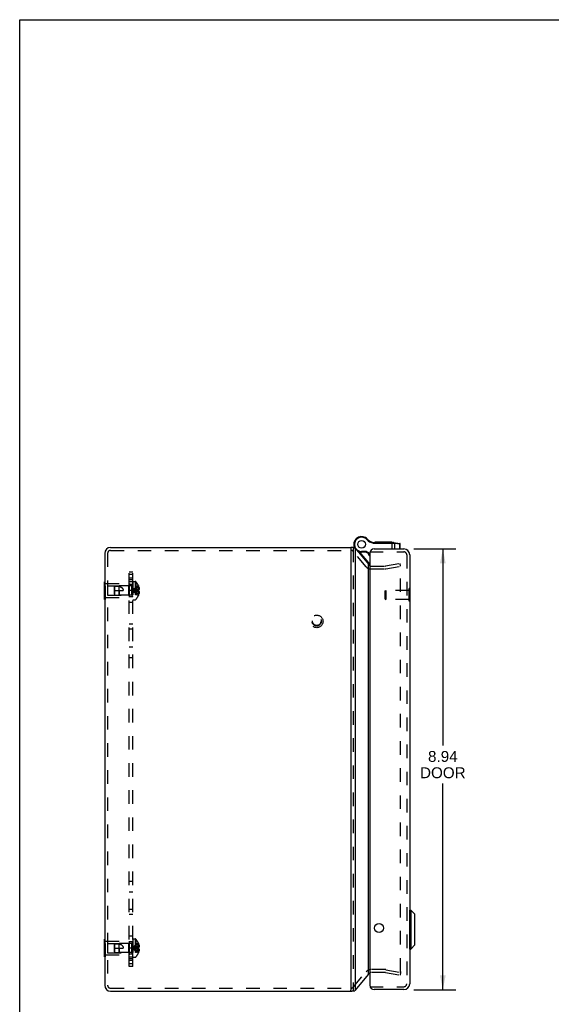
# Model space of a CAD drawing. Header units: inches. Extents: x 0 to 50, y 0 to 32.4.
# Tile 2 of 11: x 0 to 10.8, y 12.4 to 32.4. Entities that reach past the tile are written whole.
import ezdxf

# ---------------------------------------------------------------- set-up
doc = ezdxf.new("R2010")
doc.units = ezdxf.units.IN
doc.header["$LTSCALE"] = 2.75
doc.header["$MEASUREMENT"] = 0
doc.linetypes.add('HIDDEN', pattern=[0.2, 0.1, -0.1])
doc.layers.get('0').update_dxf_attribs({"linetype": 'CONTINUOUS'})
for name, color, linetype in [('DEFAULT_2', 8, 'HIDDEN'), ('DIMENSIONS', 7, 'CONTINUOUS'), ('DOOR_ASSEMBLY', 7, 'CONTINUOUS'), ('SUBPANEL', 7, 'CONTINUOUS')]:
    doc.layers.add(name, color=color, linetype=linetype)
doc.styles.get("Standard").update_dxf_attribs({"font": 'arial.ttf'})
doc.dimstyles.new('DIMSTYLE_1', dxfattribs={"dimtxt": 0.220588, "dimasz": 0.294118, "dimexe": 0.09, "dimexo": 0.07, "dimgap": 0.0375, "dimtad": 0, "dimtih": 1, "dimtoh": 1, "dimzin": 4, "dimdsep": 46, "dimtxsty": 'Standard', "dimblk": '_FILLED', "dimblk1": '_FILLED', "dimblk2": '_FILLED', "dimcen": 0.09, "dimazin": 1, "dimtfac": 1, "dimtdec": 3, "dimtofl": 0, "dimtmove": 0, "dimatfit": 3, "dimldrblk": '_FILLED', "dimfxl": 0, "dimtolj": 1, "dimtzin": 4, "dimarcsym": 0})

# ---------------------------------------------------------------- blocks, each defined once
blk = doc.blocks.new('_FILLED')
at = {"color": 0, "linetype": 'ByBlock'}
blk.add_solid([(0, 0), (-1, 0.2), (-1, -0.2)], dxfattribs=at)
blk = doc.blocks.new('*D11')
at = {"layer": 'DIMENSIONS', "color": 2, "linetype": 'Continuous'}
for p, q in [((7.993, 21.62), (8.844, 21.62)), ((8.579, 21.62), (8.579, 17.631)), ((8.579, 12.68), (8.579, 16.859)), ((7.993, 12.68), (8.844, 12.68))]:
    blk.add_line(p, q, dxfattribs=at)
at = {"layer": 'DIMENSIONS', "color": 2, "linetype": 'Continuous', "xscale": 0.2941176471, "yscale": 0.2941176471, "zscale": 0.2941176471}
for p, rotation in [((8.579, 21.62), 90), ((8.579, 12.68), 270)]:
    blk.add_blockref('_FILLED', p, dxfattribs=dict(at, rotation=rotation))
at = {"layer": 'DIMENSIONS', "color": 2, "linetype": 'Continuous', "insert": (8.579, 17.521), "char_height": 0.2206, "width": 0.92335, "attachment_point": 2, "line_spacing_factor": 0.9}
blk.add_mtext('8.94\\PDOOR', dxfattribs=at)

msp = doc.modelspace()

# ---------------------------------------------------------------- linework, layer by layer
at = {"color": 7, "linetype": 'Continuous'}
for p, q in [((0, 0), (0, 32.3529)), ((0, 32.3529), (50, 32.3529)), ((6.7159, 21.6498), (6.7159, 21.6288)), ((6.7772, 21.6449), (6.7465, 21.6449)), ((1.7188, 20.5947), (1.7188, 20.9549)), ((1.7188, 20.9549), (1.7228, 20.9549)), ((1.7188, 20.8649), (1.7228, 20.8649)), ((1.7188, 20.6847), (1.7228, 20.6847)), ((1.7188, 20.5947), (1.7228, 20.5947)), ((1.7188, 13.7049), (1.7228, 13.7049)), ((1.7188, 13.3447), (1.7188, 13.7049)), ((1.7188, 13.6149), (1.7228, 13.6149)), ((1.7188, 13.4347), (1.7228, 13.4347)), ((1.7188, 13.3447), (1.7228, 13.3447)), ((6.7159, 12.6498), (6.7159, 12.6708)), ((6.7465, 12.6546), (6.7772, 12.6546))]:
    msp.add_line(p, q, dxfattribs=at)
at = {"color": 3, "linetype": 'Continuous'}
for p, q in [((1.8428, 21.6498), (6.7159, 21.6498)), ((6.7159, 21.6288), (6.7159, 12.6708)), ((6.8078, 12.6708), (6.8078, 21.6288)), ((6.8078, 21.6288), (7.0708, 21.311)), ((1.7228, 21.5298), (1.7228, 12.7698)), ((7.0708, 12.9886), (7.0708, 21.311)), ((6.8078, 12.6708), (7.0708, 12.9886)), ((1.8428, 12.6498), (6.7159, 12.6498))]:
    msp.add_line(p, q, dxfattribs=at)
for points in [[(6.7591, 21.6399), (6.7612, 21.6411), (6.7635, 21.6421), (6.766, 21.6431), (6.7686, 21.6438), (6.7713, 21.6444), (6.774, 21.6448), (6.7767, 21.6449), (6.7772, 21.6449)], [(6.7772, 21.6449), (6.7794, 21.6449), (6.782, 21.6446), (6.7846, 21.6441), (6.787, 21.6433), (6.7892, 21.6424), (6.7912, 21.6414), (6.793, 21.6403)], [(6.8078, 21.6288), (6.8055, 21.6307), (6.8032, 21.6326), (6.8007, 21.6345), (6.7982, 21.6364), (6.7957, 21.6383), (6.793, 21.6403)], [(7.0708, 21.311), (7.0718, 21.3092), (7.0728, 21.3075), (7.0739, 21.3058), (7.075, 21.3041), (7.0762, 21.3024), (7.0773, 21.3007)], [(7.0773, 21.3007), (7.0815, 21.2947), (7.086, 21.2887), (7.0908, 21.2827), (7.0957, 21.2767), (7.0974, 21.2747)], [(7.0708, 12.9886), (7.0718, 12.9903), (7.0728, 12.992), (7.0739, 12.9937), (7.075, 12.9955), (7.0762, 12.9972), (7.0773, 12.9989)], [(7.0773, 12.9989), (7.0815, 13.0049), (7.086, 13.0109), (7.0908, 13.0169), (7.0957, 13.0229), (7.0974, 13.0248)], [(6.7591, 12.6597), (6.7612, 12.6585), (6.7635, 12.6574), (6.766, 12.6565), (6.7686, 12.6557), (6.7713, 12.6551), (6.774, 12.6548), (6.7767, 12.6546), (6.7772, 12.6546)], [(6.7772, 12.6546), (6.7794, 12.6547), (6.782, 12.655), (6.7846, 12.6555), (6.787, 12.6562), (6.7892, 12.6571), (6.7912, 12.6582), (6.793, 12.6593)], [(6.8078, 12.6708), (6.8055, 12.6689), (6.8032, 12.6669), (6.8007, 12.665), (6.7982, 12.6631), (6.7957, 12.6612), (6.793, 12.6593)]]:
    msp.add_lwpolyline(points, dxfattribs=at)
for centre, radius, start, end in [((1.8428, 21.5298), 0.12, 90, 180), ((6.7159, 21.5298), 0.12, 73.69836, 90), ((7.1167, 21.3321), 0.06, 250.44963, 251.18861), ((7.1167, 12.9674), 0.06, 108.81139, 109.55265), ((1.8428, 12.7698), 0.12, 180, 270), ((6.7159, 12.7698), 0.12, 270, 286.30164)]:
    msp.add_arc(centre, radius, start, end, dxfattribs=at)
at = {"layer": 'DEFAULT_2', "color": 8, "linetype": 'HIDDEN'}
for p, q in [((1.8428, 21.5898), (6.7159, 21.5898)), ((6.7619, 21.6288), (6.7619, 12.6708)), ((7.0248, 21.255), (6.7619, 21.5684)), ((1.7828, 21.5298), (1.7828, 12.7698)), ((7.1167, 21.2721), (7.4055, 21.2721)), ((7.1167, 21.2121), (7.4055, 21.2121)), ((7.4159, 21.273), (7.7127, 21.3254)), ((7.4263, 21.214), (7.7232, 21.2663)), ((7.7232, 21.2663), (7.7127, 21.3254)), ((7.7232, 13.0463), (7.7232, 21.2905)), ((1.7228, 20.9549), (1.7398, 20.9549)), ((1.7228, 20.8649), (1.7398, 20.8649)), ((1.7398, 20.5947), (1.7398, 20.9549)), ((1.7398, 20.9148), (2.2188, 20.9148)), ((1.7813, 20.8698), (1.7813, 20.6798)), ((1.7813, 20.8698), (2.2088, 20.8698)), ((1.9188, 20.8488), (1.9288, 20.8598)), ((1.9188, 20.7008), (1.9188, 20.8488)), ((1.9188, 20.7748), (2.0988, 20.7748)), ((1.9288, 20.8598), (2.0188, 20.8688)), ((1.9288, 20.6898), (1.9288, 20.8598)), ((2.0188, 20.6808), (2.0188, 20.8688)), ((2.2656, 20.8688), (2.0188, 20.8688)), ((2.0188, 20.7748), (2.0188, 20.6808)), ((2.2088, 20.8698), (2.2188, 20.8798)), ((2.2088, 20.8698), (2.2088, 20.6798)), ((2.2188, 20.9148), (2.2188, 20.6348)), ((2.2656, 20.8688), (2.2656, 20.6808)), ((2.2938, 20.9613), (2.2938, 20.5883)), ((2.2938, 20.9613), (2.3404, 20.9613)), ((2.3425, 20.7833), (2.322, 20.7807)), ((2.3404, 20.9613), (2.3404, 20.5883)), ((2.3635, 20.7858), (2.3423, 20.7833)), ((2.3549, 20.9551), (2.3549, 20.5945)), ((2.3851, 20.7881), (2.3632, 20.7858)), ((2.4072, 20.7903), (2.3847, 20.7881)), ((2.4072, 20.8743), (2.4068, 20.8741)), ((2.4068, 20.8741), (2.4072, 20.8731)), ((2.4072, 20.7903), (2.4068, 20.7903)), ((2.4072, 20.8731), (2.4072, 20.7903)), ((2.4072, 20.8433), (2.4172, 20.8433)), ((2.4072, 20.8097), (2.4222, 20.8097)), ((2.4072, 20.7903), (2.4172, 20.7903)), ((1.7228, 20.6847), (1.7398, 20.6847)), ((1.7228, 20.5947), (1.7398, 20.5947)), ((1.7398, 20.6348), (2.2188, 20.6348)), ((1.7813, 20.6798), (2.2088, 20.6798)), ((1.9188, 20.7008), (1.9288, 20.6898)), ((1.9288, 20.6898), (2.0188, 20.6808)), ((2.2656, 20.6808), (2.0188, 20.6808)), ((2.2088, 20.6798), (2.2188, 20.6698)), ((2.2938, 20.5883), (2.3404, 20.5883)), ((2.4072, 20.7593), (2.3847, 20.7615)), ((2.4072, 20.7593), (2.4068, 20.7593)), ((2.4072, 20.6765), (2.4068, 20.6755)), ((2.4068, 20.6755), (2.4072, 20.6753)), ((2.4072, 20.7593), (2.4072, 20.6765)), ((2.4172, 20.7593), (2.4072, 20.7593)), ((2.4072, 20.7399), (2.4222, 20.7399)), ((2.4072, 20.7063), (2.4172, 20.7063)), ((1.7228, 13.7049), (1.7398, 13.7049)), ((1.7228, 13.6149), (1.7398, 13.6149)), ((1.7398, 13.3447), (1.7398, 13.7049)), ((1.7398, 13.6648), (2.2188, 13.6648)), ((1.7813, 13.6198), (2.2088, 13.6198)), ((1.7813, 13.6198), (1.7813, 13.4298)), ((1.9188, 13.5988), (1.9288, 13.6098)), ((1.9188, 13.4508), (1.9188, 13.5988)), ((1.9288, 13.6098), (2.0188, 13.6188)), ((1.9288, 13.4398), (1.9288, 13.6098)), ((2.2656, 13.6188), (2.0188, 13.6188)), ((2.0188, 13.4308), (2.0188, 13.6188)), ((2.2088, 13.6198), (2.2188, 13.6298)), ((2.2088, 13.6198), (2.2088, 13.4298)), ((2.2188, 13.6648), (2.2188, 13.3848)), ((2.2656, 13.6188), (2.2656, 13.4308)), ((2.2938, 13.7113), (2.3404, 13.7113)), ((2.2938, 13.7113), (2.2938, 13.3383)), ((2.3404, 13.7113), (2.3404, 13.3383)), ((2.3549, 13.7051), (2.3549, 13.3445)), ((2.4072, 13.6243), (2.4068, 13.6241)), ((2.4068, 13.6241), (2.4072, 13.6231)), ((2.4072, 13.6231), (2.4072, 13.5403)), ((2.4072, 13.5933), (2.4172, 13.5933)), ((1.7228, 13.4347), (1.7398, 13.4347)), ((1.7398, 13.3848), (2.2188, 13.3848)), ((1.7813, 13.4298), (2.2088, 13.4298)), ((1.9188, 13.5248), (2.0988, 13.5248)), ((1.9188, 13.4508), (1.9288, 13.4398)), ((1.9288, 13.4398), (2.0188, 13.4308)), ((2.0188, 13.5248), (2.0188, 13.4308)), ((2.2656, 13.4308), (2.0188, 13.4308)), ((2.2088, 13.4298), (2.2188, 13.4198)), ((2.3425, 13.5333), (2.322, 13.5307)), ((2.3635, 13.5358), (2.3423, 13.5333)), ((2.3851, 13.5381), (2.3632, 13.5358)), ((2.4072, 13.5403), (2.3847, 13.5381)), ((2.4072, 13.5093), (2.3847, 13.5115)), ((2.4072, 13.5403), (2.4068, 13.5403)), ((2.407, 13.5351), (2.4068, 13.5403)), ((2.4068, 13.5093), (2.407, 13.5145)), ((2.4072, 13.5093), (2.4068, 13.5093)), ((2.4068, 13.4255), (2.4072, 13.4265)), ((2.4068, 13.4255), (2.4072, 13.4253)), ((2.407, 13.5351), (2.4072, 13.53)), ((2.4072, 13.5196), (2.407, 13.5145)), ((2.4072, 13.5597), (2.4222, 13.5597)), ((2.4072, 13.5403), (2.4172, 13.5403)), ((2.4172, 13.5093), (2.4072, 13.5093)), ((2.4072, 13.5093), (2.4072, 13.4265)), ((2.4072, 13.4899), (2.4222, 13.4899)), ((2.4072, 13.4563), (2.4172, 13.4563)), ((1.7228, 13.3447), (1.7398, 13.3447)), ((2.2938, 13.3383), (2.3404, 13.3383)), ((6.7619, 12.7312), (7.0248, 13.0446)), ((7.4055, 13.0874), (7.1167, 13.0874)), ((7.4055, 13.0274), (7.1167, 13.0274)), ((7.4159, 13.0265), (7.7127, 12.9742)), ((7.4263, 13.0856), (7.7232, 13.0333)), ((7.7232, 13.0333), (7.7127, 12.9742)), ((1.8428, 12.7098), (6.7159, 12.7098))]:
    msp.add_line(p, q, dxfattribs=at)
for points in [[(7.7133, 21.3005), (7.7127, 21.3005), (7.7116, 21.3004)], [(7.7179, 21.2994), (7.7169, 21.2998), (7.7159, 21.3002), (7.7148, 21.3004), (7.7138, 21.3005), (7.7133, 21.3005)], [(7.7232, 21.2905), (7.7231, 21.2916), (7.7229, 21.2927), (7.7226, 21.2937), (7.7222, 21.2948), (7.7217, 21.2957), (7.7211, 21.2966), (7.7204, 21.2974), (7.7197, 21.2982), (7.7188, 21.2988), (7.7179, 21.2994)], [(1.9288, 20.8597), (1.9262, 20.8568), (1.9212, 20.8514)], [(1.9288, 20.8597), (1.9403, 20.8607), (1.9519, 20.8613), (1.9637, 20.8618), (1.9754, 20.862), (1.9869, 20.8618), (1.998, 20.8612), (2.0087, 20.8602), (2.0188, 20.8589)], [(2.0188, 20.8589), (2.0262, 20.8567), (2.0331, 20.8544), (2.0395, 20.852), (2.0455, 20.8493), (2.0511, 20.8465), (2.0563, 20.8437), (2.061, 20.8407), (2.0654, 20.8376), (2.0693, 20.8346), (2.0729, 20.8314), (2.0762, 20.8283), (2.0791, 20.8252), (2.0818, 20.822), (2.0843, 20.8188), (2.0865, 20.8156), (2.0885, 20.8123), (2.0904, 20.809), (2.0921, 20.8056), (2.0936, 20.8021), (2.0949, 20.7984), (2.0961, 20.7946), (2.0971, 20.7908), (2.0978, 20.7868), (2.0984, 20.7828), (2.0987, 20.7788), (2.0988, 20.7748)], [(2.4068, 20.8741), (2.3847, 20.8604), (2.3632, 20.8455), (2.3423, 20.8295), (2.322, 20.8124), (2.3023, 20.7942), (2.2832, 20.7748)], [(2.4072, 20.8433), (2.3851, 20.8338), (2.3635, 20.8236), (2.3425, 20.8126), (2.3222, 20.8008), (2.3024, 20.7882), (2.2832, 20.7748)], [(2.4072, 20.8097), (2.3851, 20.8049), (2.3635, 20.7997), (2.3425, 20.794), (2.3222, 20.788), (2.3024, 20.7816), (2.2832, 20.7748)], [(2.3222, 20.7807), (2.3024, 20.7778), (2.2832, 20.7748)], [(2.322, 20.7807), (2.3023, 20.7778), (2.2832, 20.7748)], [(2.4068, 20.6755), (2.3847, 20.6892), (2.3632, 20.7041), (2.3423, 20.72), (2.322, 20.7371), (2.3023, 20.7554), (2.2832, 20.7748)], [(2.4072, 20.7063), (2.3851, 20.7157), (2.3635, 20.726), (2.3425, 20.737), (2.3222, 20.7488), (2.3024, 20.7614), (2.2832, 20.7748)], [(2.4072, 20.7399), (2.3851, 20.7447), (2.3635, 20.7499), (2.3425, 20.7555), (2.3222, 20.7615), (2.3024, 20.768), (2.2832, 20.7748)], [(2.3851, 20.7614), (2.3632, 20.7638), (2.3423, 20.7663), (2.322, 20.7689), (2.3023, 20.7718), (2.2832, 20.7748)], [(2.3635, 20.7637), (2.3425, 20.7662), (2.3222, 20.7689), (2.3024, 20.7718), (2.2832, 20.7748)], [(2.4068, 20.7903), (2.407, 20.7851), (2.4072, 20.78), (2.4072, 20.7748), (2.4072, 20.7696), (2.407, 20.7645), (2.4068, 20.7593)], [(2.4172, 20.8433), (2.4182, 20.8388), (2.4191, 20.8345), (2.4199, 20.8302), (2.4205, 20.826), (2.4211, 20.8218), (2.4215, 20.8178), (2.4219, 20.8137), (2.4222, 20.8097)], [(2.4222, 20.8097), (2.4219, 20.8073), (2.4215, 20.8048), (2.421, 20.8024), (2.4205, 20.8), (2.4198, 20.7976), (2.419, 20.7951), (2.4182, 20.7927), (2.4172, 20.7903)], [(2.4172, 20.7593), (2.4182, 20.7569), (2.419, 20.7544), (2.4198, 20.752), (2.4205, 20.7496), (2.421, 20.7472), (2.4215, 20.7447), (2.4219, 20.7423), (2.4222, 20.7399)], [(2.4222, 20.7399), (2.4219, 20.7359), (2.4215, 20.7318), (2.4211, 20.7277), (2.4205, 20.7236), (2.4199, 20.7194), (2.4191, 20.7151), (2.4182, 20.7107), (2.4172, 20.7063)], [(1.9288, 13.6097), (1.9262, 13.6068), (1.9212, 13.6014)], [(1.9288, 13.6097), (1.9403, 13.6107), (1.9519, 13.6113), (1.9637, 13.6118), (1.9754, 13.612), (1.9869, 13.6118), (1.998, 13.6112), (2.0087, 13.6102), (2.0188, 13.6089)], [(2.0188, 13.6089), (2.0262, 13.6067), (2.0331, 13.6044), (2.0395, 13.602), (2.0455, 13.5993), (2.0511, 13.5965), (2.0563, 13.5937), (2.061, 13.5907), (2.0654, 13.5876), (2.0693, 13.5846), (2.0729, 13.5814), (2.0762, 13.5783), (2.0791, 13.5752), (2.0818, 13.572), (2.0843, 13.5688), (2.0865, 13.5656), (2.0885, 13.5623), (2.0904, 13.559), (2.0921, 13.5556), (2.0936, 13.5521), (2.0949, 13.5484), (2.0961, 13.5446), (2.0971, 13.5408), (2.0978, 13.5368), (2.0984, 13.5328), (2.0987, 13.5288), (2.0988, 13.5248)], [(2.4068, 13.6241), (2.3847, 13.6104), (2.3632, 13.5955), (2.3423, 13.5795), (2.322, 13.5624), (2.3023, 13.5442), (2.2832, 13.5248)], [(2.4072, 13.5933), (2.3851, 13.5838), (2.3635, 13.5736), (2.3425, 13.5626), (2.3222, 13.5508), (2.3024, 13.5382), (2.2832, 13.5248)], [(2.4172, 13.5933), (2.4182, 13.5888), (2.4191, 13.5845), (2.4199, 13.5802), (2.4205, 13.576), (2.4211, 13.5718), (2.4215, 13.5678), (2.4219, 13.5637), (2.4222, 13.5597)], [(2.4072, 13.5597), (2.3851, 13.5549), (2.3635, 13.5497), (2.3425, 13.544), (2.3222, 13.538), (2.3024, 13.5316), (2.2832, 13.5248)], [(2.3222, 13.5307), (2.3024, 13.5278), (2.2832, 13.5248)], [(2.322, 13.5307), (2.3023, 13.5278), (2.2832, 13.5248)], [(2.4072, 13.4563), (2.3851, 13.4657), (2.3635, 13.476), (2.3425, 13.487), (2.3222, 13.4988), (2.3024, 13.5114), (2.2832, 13.5248)], [(2.4068, 13.4255), (2.3847, 13.4392), (2.3632, 13.4541), (2.3423, 13.47), (2.322, 13.4871), (2.3023, 13.5054), (2.2832, 13.5248)], [(2.4072, 13.4899), (2.3851, 13.4947), (2.3635, 13.4999), (2.3425, 13.5055), (2.3222, 13.5115), (2.3024, 13.518), (2.2832, 13.5248)], [(2.3851, 13.5114), (2.3632, 13.5138), (2.3423, 13.5163), (2.322, 13.5189), (2.3023, 13.5218), (2.2832, 13.5248)], [(2.3635, 13.5137), (2.3425, 13.5162), (2.3222, 13.5189), (2.3024, 13.5218), (2.2832, 13.5248)], [(2.4072, 13.5196), (2.4072, 13.5248), (2.4072, 13.53)], [(2.4222, 13.5597), (2.4219, 13.5573), (2.4215, 13.5548), (2.421, 13.5524), (2.4205, 13.55), (2.4198, 13.5476), (2.419, 13.5451), (2.4182, 13.5427), (2.4172, 13.5403)], [(2.4172, 13.5093), (2.4182, 13.5069), (2.419, 13.5044), (2.4198, 13.502), (2.4205, 13.4996), (2.421, 13.4972), (2.4215, 13.4947), (2.4219, 13.4923), (2.4222, 13.4899)], [(2.4222, 13.4899), (2.4219, 13.4859), (2.4215, 13.4818), (2.4211, 13.4777), (2.4205, 13.4736), (2.4199, 13.4694), (2.4191, 13.4651), (2.4182, 13.4607), (2.4172, 13.4563)], [(7.7133, 13.0363), (7.7127, 13.0363), (7.7116, 13.0365)], [(7.7148, 13.0364), (7.7138, 13.0363), (7.7133, 13.0363)], [(7.7232, 13.0463), (7.7231, 13.0452), (7.7229, 13.0442), (7.7226, 13.0431), (7.7222, 13.0421), (7.7217, 13.0411), (7.7211, 13.0402), (7.7204, 13.0394), (7.7197, 13.0387), (7.7188, 13.038), (7.7179, 13.0375), (7.7169, 13.037), (7.7159, 13.0367), (7.7148, 13.0364)]]:
    msp.add_lwpolyline(points, dxfattribs=at)
for radius in [0.128, 0.094, 0.084]:
    msp.add_circle((6.0218, 20.1498), radius, dxfattribs=at)
for centre, radius, start, end in [((1.8428, 21.5298), 0.06, 90, 180), ((6.7159, 21.5298), 0.06, 40, 90), ((7.1167, 21.3321), 0.12, 220, 270), ((7.1167, 21.3321), 0.06, 254.7667, 270), ((7.4055, 21.3321), 0.06, 270, 280), ((7.4055, 21.3321), 0.12, 270, 280), ((2.2656, 20.897), 0.0282, 270, 360), ((2.3404, 20.9413), 0.02, 43.5138, 90), ((2.165, 20.7748), 0.2618, 22.33569, 43.5138), ((2.165, 20.7748), 0.2614, 15.19411, 22.08938), ((2.2656, 20.6526), 0.0282, 0, 90), ((2.3404, 20.6083), 0.02, 270, 316.4862), ((2.165, 20.7748), 0.2618, 316.4862, 337.66431), ((2.165, 20.7748), 0.2614, 337.91062, 344.80589), ((2.2656, 13.647), 0.0282, 270, 360), ((2.3404, 13.6913), 0.02, 43.5138, 90), ((2.165, 13.5248), 0.2618, 22.33569, 43.5138), ((2.165, 13.5248), 0.2614, 15.19411, 22.08938), ((2.2656, 13.4026), 0.0282, 0, 90), ((2.165, 13.5248), 0.2618, 316.4862, 337.66431), ((2.165, 13.5248), 0.2614, 337.91062, 344.80589), ((2.3404, 13.3583), 0.02, 270, 316.4862), ((7.1167, 12.9674), 0.12, 90, 140), ((7.1167, 12.9674), 0.06, 90, 105.2333), ((7.4055, 12.9674), 0.12, 80, 90), ((7.4055, 12.9674), 0.06, 80, 90), ((1.8428, 12.7698), 0.06, 180, 270), ((6.7159, 12.7698), 0.06, 270, 320)]:
    msp.add_arc(centre, radius, start, end, dxfattribs=at)
at = {"layer": 'DOOR_ASSEMBLY', "color": 7, "linetype": 'Continuous'}
for p, q in [((7.0113, 21.8487), (7.0047, 21.8375)), ((7.0113, 21.8487), (7.0047, 21.8374)), ((7.0047, 21.8375), (7.0047, 21.8374)), ((7.0113, 21.8487), (7.0113, 21.8487)), ((7.0472, 21.8188), (7.0374, 21.8103)), ((6.7852, 21.6552), (6.7854, 21.6549)), ((6.9319, 21.5552), (6.9319, 21.5682)), ((7.03, 21.5682), (6.9319, 21.5682)), ((7.0269, 21.5552), (7.03, 21.5682)), ((7.03, 21.5682), (7.0974, 21.5331)), ((7.1679, 21.7518), (7.1659, 21.739)), ((7.1871, 21.7503), (7.1871, 21.7373)), ((7.1871, 21.7503), (7.5637, 21.7503)), ((7.1871, 21.7373), (7.5675, 21.7373)), ((7.2061, 21.7503), (7.2061, 21.7603)), ((7.2061, 21.7603), (7.5465, 21.7603)), ((7.2145, 21.7503), (7.2145, 21.7603)), ((7.2664, 21.7503), (7.2664, 21.7603)), ((7.2748, 21.7503), (7.2748, 21.7603)), ((7.2832, 21.7503), (7.2832, 21.7603)), ((7.3379, 21.7503), (7.3379, 21.7603)), ((7.3463, 21.7503), (7.3463, 21.7603)), ((7.3547, 21.7503), (7.3547, 21.7603)), ((7.4016, 21.7503), (7.4016, 21.7603)), ((7.41, 21.7503), (7.41, 21.7603)), ((7.4184, 21.7503), (7.4184, 21.7603)), ((7.4705, 21.7503), (7.4705, 21.7603)), ((7.4789, 21.7503), (7.4789, 21.7603)), ((7.4873, 21.7503), (7.4873, 21.7603)), ((7.5379, 21.7503), (7.5379, 21.7603)), ((7.5463, 21.7503), (7.5463, 21.7603)), ((7.5465, 21.7503), (7.5465, 21.7603)), ((7.5517, 21.6203), (7.5517, 21.7503)), ((7.5667, 21.7412), (7.5667, 21.7408)), ((7.5667, 21.7408), (7.5667, 21.7403)), ((7.5667, 21.7403), (7.5667, 21.7399)), ((7.5667, 21.7399), (7.5668, 21.7395)), ((7.5668, 21.7395), (7.5668, 21.7391)), ((7.5668, 21.7391), (7.5668, 21.7386)), ((7.5668, 21.7386), (7.5668, 21.7382)), ((7.5668, 21.7382), (7.5668, 21.7378)), ((7.5668, 21.7378), (7.5668, 21.7373)), ((7.5694, 21.7373), (7.5706, 21.7373)), ((7.5706, 21.7373), (7.5719, 21.7373)), ((7.5719, 21.7373), (7.5732, 21.7372)), ((7.5732, 21.7372), (7.5744, 21.7372)), ((7.5744, 21.7372), (7.5757, 21.7371)), ((7.5757, 21.7371), (7.5769, 21.737)), ((7.5769, 21.737), (7.5781, 21.737)), ((7.5781, 21.737), (7.5793, 21.7369)), ((7.5793, 21.7369), (7.5805, 21.7368)), ((7.5805, 21.7368), (7.5817, 21.7367)), ((7.581, 21.7491), (7.7042, 21.7319)), ((7.5817, 21.7367), (7.5829, 21.7366)), ((7.5829, 21.7366), (7.5841, 21.7365)), ((7.5841, 21.7365), (7.5853, 21.7364)), ((7.5853, 21.7364), (7.5864, 21.7363)), ((7.5864, 21.7363), (7.6076, 21.7339)), ((7.6076, 21.6203), (7.6076, 21.7339)), ((7.6076, 21.7339), (7.7088, 21.7198)), ((7.7088, 21.6203), (7.7088, 21.7198)), ((7.7088, 21.7198), (7.7154, 21.719)), ((7.7154, 21.6203), (7.7154, 21.719)), ((6.8842, 21.5625), (7.0737, 21.3367)), ((7.0269, 21.5552), (6.9319, 21.5552)), ((7.0269, 21.5552), (7.0974, 21.5184)), ((7.0737, 21.3367), (7.0594, 21.3247)), ((7.9114, 20.8133), (7.9074, 20.8133)), ((7.9114, 20.5573), (7.9114, 20.8133)), ((7.9114, 20.5573), (7.9074, 20.5573)), ((7.9114, 20.4922), (7.9074, 20.4922)), ((7.9114, 20.42), (7.9074, 20.42)), ((7.9114, 20.4922), (7.9114, 20.2035)), ((7.9114, 20.2757), (7.9074, 20.2757)), ((7.9114, 20.2035), (7.9074, 20.2035)), ((7.9114, 14.7222), (7.9074, 14.7222)), ((7.9114, 14.65), (7.9074, 14.65)), ((7.9114, 14.7222), (7.9114, 14.4335)), ((7.9114, 14.5057), (7.9074, 14.5057)), ((7.9114, 14.4335), (7.9074, 14.4335)), ((7.9104, 14.2924), (7.9292, 14.2924)), ((7.9104, 13.5043), (7.9104, 14.2924)), ((7.9292, 14.2924), (8.0123, 14.2093)), ((7.9292, 14.2924), (7.9292, 13.5043)), ((8.0123, 13.5874), (8.0123, 14.2093)), ((8.0144, 13.5924), (8.0144, 14.2042)), ((7.9292, 13.5043), (8.0123, 13.5874)), ((7.9104, 13.5043), (7.9292, 13.5043))]:
    msp.add_line(p, q, dxfattribs=at)
at = {"layer": 'DOOR_ASSEMBLY', "color": 3, "linetype": 'Continuous'}
for p, q in [((7.1874, 21.6203), (7.7874, 21.6203)), ((7.0974, 21.5303), (7.0974, 12.7703)), ((7.9074, 21.5003), (7.9074, 12.8003)), ((7.7874, 12.6803), (7.1874, 12.6803))]:
    msp.add_line(p, q, dxfattribs=at)
at = {"layer": 'DOOR_ASSEMBLY', "color": 8, "linetype": 'HIDDEN'}
for p, q in [((7.0974, 21.5603), (7.7874, 21.5603)), ((7.8474, 21.5003), (7.8474, 12.8003)), ((7.4114, 20.7693), (7.4214, 20.7793)), ((7.4114, 20.6013), (7.4114, 20.7693)), ((7.4214, 20.7793), (7.4214, 20.5913)), ((7.8934, 20.7793), (7.4214, 20.7793)), ((7.8934, 20.5573), (7.8934, 20.8133)), ((7.9074, 20.8133), (7.8934, 20.8133)), ((7.4114, 20.6013), (7.4214, 20.5913)), ((7.8934, 20.5913), (7.4214, 20.5913)), ((7.9074, 20.5573), (7.8934, 20.5573)), ((7.0974, 12.7403), (7.7874, 12.7403))]:
    msp.add_line(p, q, dxfattribs=at)
at = {"layer": 'DOOR_ASSEMBLY', "color": 7, "linetype": 'Continuous'}
for points in [[(7.5637, 21.7503), (7.5637, 21.7503), (7.5638, 21.7503), (7.5638, 21.7503), (7.5639, 21.7503), (7.5639, 21.7503), (7.564, 21.7503), (7.564, 21.7502), (7.5641, 21.7502), (7.5641, 21.7502), (7.5642, 21.7502), (7.5642, 21.7501), (7.5643, 21.7501), (7.5644, 21.75), (7.5644, 21.75), (7.5645, 21.7499), (7.5645, 21.7499), (7.5646, 21.7498), (7.5646, 21.7497), (7.5647, 21.7497), (7.5647, 21.7496), (7.5648, 21.7495), (7.5648, 21.7495), (7.5648, 21.7494), (7.5649, 21.7493), (7.5649, 21.7492), (7.565, 21.7491), (7.565, 21.749), (7.5651, 21.7489), (7.5651, 21.7488), (7.5652, 21.7487), (7.5652, 21.7486), (7.5653, 21.7485), (7.5653, 21.7484), (7.5654, 21.7483), (7.5654, 21.7482), (7.5654, 21.7481), (7.5655, 21.7479), (7.5655, 21.7478), (7.5656, 21.7477), (7.5656, 21.7475), (7.5657, 21.7474), (7.5657, 21.7473), (7.5657, 21.7471), (7.5658, 21.747), (7.5658, 21.7468), (7.5659, 21.7467), (7.5659, 21.7465), (7.5659, 21.7464), (7.566, 21.7462), (7.566, 21.7461), (7.566, 21.7459), (7.5661, 21.7457), (7.5661, 21.7456), (7.5661, 21.7454), (7.5662, 21.7452), (7.5662, 21.745), (7.5662, 21.7449), (7.5663, 21.7447), (7.5663, 21.7445), (7.5663, 21.7443), (7.5663, 21.7441), (7.5664, 21.744), (7.5664, 21.7438), (7.5664, 21.7436), (7.5664, 21.7434), (7.5665, 21.7432), (7.5665, 21.743), (7.5665, 21.7428), (7.5665, 21.7426), (7.5666, 21.7424), (7.5666, 21.7422), (7.5666, 21.742), (7.5666, 21.7418), (7.5666, 21.7416), (7.5667, 21.7414), (7.5667, 21.7412)], [(7.5675, 21.7373), (7.5687, 21.7373), (7.5694, 21.7373)], [(7.581, 21.7491), (7.5811, 21.7491), (7.5812, 21.7491), (7.5813, 21.7491), (7.5815, 21.749), (7.5816, 21.749), (7.5817, 21.749), (7.5818, 21.7489), (7.5819, 21.7489), (7.582, 21.7488), (7.5821, 21.7488), (7.5822, 21.7487), (7.5824, 21.7487), (7.5825, 21.7486), (7.5826, 21.7486), (7.5827, 21.7485), (7.5828, 21.7484), (7.5829, 21.7483), (7.583, 21.7483), (7.5831, 21.7482), (7.5832, 21.7481), (7.5833, 21.748), (7.5834, 21.7479), (7.5835, 21.7478), (7.5836, 21.7477), (7.5837, 21.7476), (7.5838, 21.7475), (7.5839, 21.7474), (7.584, 21.7473), (7.5841, 21.7472), (7.5842, 21.7471), (7.5842, 21.747), (7.5843, 21.7469), (7.5844, 21.7467), (7.5845, 21.7466), (7.5846, 21.7465), (7.5847, 21.7463), (7.5847, 21.7462), (7.5848, 21.7461), (7.5849, 21.7459), (7.585, 21.7458), (7.585, 21.7456), (7.5851, 21.7455), (7.5852, 21.7453), (7.5853, 21.7452), (7.5853, 21.745), (7.5854, 21.7449), (7.5855, 21.7447), (7.5855, 21.7445), (7.5856, 21.7444), (7.5856, 21.7442), (7.5857, 21.744), (7.5857, 21.7439), (7.5858, 21.7437), (7.5859, 21.7435), (7.5859, 21.7433), (7.5859, 21.7432), (7.586, 21.743), (7.586, 21.7428), (7.5861, 21.7426), (7.5861, 21.7424), (7.5862, 21.7422), (7.5862, 21.742), (7.5862, 21.7418), (7.5863, 21.7417), (7.5863, 21.7415), (7.5863, 21.7413), (7.5863, 21.7411), (7.5864, 21.7409), (7.5864, 21.7407), (7.5864, 21.7405), (7.5864, 21.7403), (7.5864, 21.7401), (7.5865, 21.7398), (7.5865, 21.7396), (7.5865, 21.7394), (7.5865, 21.7392), (7.5865, 21.739), (7.5865, 21.7388), (7.5865, 21.7386), (7.5865, 21.7384), (7.5865, 21.7382), (7.5865, 21.738), (7.5865, 21.7377), (7.5865, 21.7375), (7.5865, 21.7373), (7.5865, 21.7371), (7.5864, 21.7369), (7.5864, 21.7367), (7.5864, 21.7365), (7.5864, 21.7363)], [(7.5978, 21.7468), (7.598, 21.7467), (7.5982, 21.7467), (7.5984, 21.7467), (7.5986, 21.7466), (7.5988, 21.7466), (7.599, 21.7465), (7.5992, 21.7465), (7.5993, 21.7464), (7.5995, 21.7464), (7.5997, 21.7463), (7.5999, 21.7463), (7.6001, 21.7462), (7.6003, 21.7461), (7.6005, 21.746), (7.6006, 21.746), (7.6008, 21.7459), (7.601, 21.7458), (7.6012, 21.7457), (7.6013, 21.7456), (7.6015, 21.7455), (7.6017, 21.7454), (7.6019, 21.7453), (7.602, 21.7452), (7.6022, 21.7451), (7.6024, 21.745), (7.6025, 21.7449), (7.6027, 21.7448), (7.6028, 21.7446), (7.603, 21.7445), (7.6032, 21.7444), (7.6033, 21.7443), (7.6035, 21.7441), (7.6036, 21.744), (7.6038, 21.7439), (7.6039, 21.7437), (7.604, 21.7436), (7.6042, 21.7434), (7.6043, 21.7433), (7.6045, 21.7431), (7.6046, 21.743), (7.6047, 21.7428), (7.6049, 21.7426), (7.605, 21.7425), (7.6051, 21.7423), (7.6052, 21.7422), (7.6053, 21.742), (7.6055, 21.7418), (7.6056, 21.7416), (7.6057, 21.7415), (7.6058, 21.7413), (7.6059, 21.7411), (7.606, 21.7409), (7.6061, 21.7407), (7.6062, 21.7406), (7.6063, 21.7404), (7.6064, 21.7402), (7.6065, 21.74), (7.6065, 21.7398), (7.6066, 21.7396), (7.6067, 21.7394), (7.6068, 21.7392), (7.6069, 21.739), (7.6069, 21.7388), (7.607, 21.7386), (7.6071, 21.7384), (7.6071, 21.7382), (7.6072, 21.738), (7.6072, 21.7378), (7.6073, 21.7376), (7.6073, 21.7373), (7.6074, 21.7371), (7.6074, 21.7369), (7.6075, 21.7367), (7.6075, 21.7365), (7.6075, 21.7363), (7.6075, 21.7361), (7.6076, 21.7359), (7.6076, 21.7356), (7.6076, 21.7354), (7.6076, 21.7352), (7.6076, 21.735), (7.6076, 21.7348), (7.6077, 21.7346), (7.6077, 21.7343), (7.6077, 21.7341), (7.6076, 21.7339)], [(7.6989, 21.7326), (7.6991, 21.7326), (7.6993, 21.7326), (7.6995, 21.7325), (7.6997, 21.7325), (7.6999, 21.7324), (7.7001, 21.7324), (7.7003, 21.7324), (7.7005, 21.7323), (7.7007, 21.7322), (7.7008, 21.7322), (7.701, 21.7321), (7.7012, 21.732), (7.7014, 21.732), (7.7016, 21.7319), (7.7018, 21.7318), (7.7019, 21.7317), (7.7021, 21.7317), (7.7023, 21.7316), (7.7025, 21.7315), (7.7026, 21.7314), (7.7028, 21.7313), (7.703, 21.7312), (7.7032, 21.7311), (7.7033, 21.731), (7.7035, 21.7309), (7.7036, 21.7307), (7.7038, 21.7306), (7.704, 21.7305), (7.7041, 21.7304), (7.7043, 21.7302), (7.7044, 21.7301), (7.7046, 21.73), (7.7047, 21.7298), (7.7049, 21.7297), (7.705, 21.7296), (7.7052, 21.7294), (7.7053, 21.7293), (7.7054, 21.7291), (7.7056, 21.729), (7.7057, 21.7288), (7.7059, 21.7287), (7.706, 21.7285), (7.7061, 21.7283), (7.7062, 21.7282), (7.7063, 21.728), (7.7065, 21.7278), (7.7066, 21.7277), (7.7067, 21.7275), (7.7068, 21.7273), (7.7069, 21.7271), (7.707, 21.727), (7.7071, 21.7268), (7.7072, 21.7266), (7.7073, 21.7264), (7.7074, 21.7262), (7.7075, 21.726), (7.7076, 21.7258), (7.7077, 21.7256), (7.7078, 21.7254), (7.7078, 21.7253), (7.7079, 21.7251), (7.708, 21.7249), (7.7081, 21.7247), (7.7081, 21.7244), (7.7082, 21.7242), (7.7082, 21.724), (7.7083, 21.7238), (7.7084, 21.7236), (7.7084, 21.7234), (7.7085, 21.7232), (7.7085, 21.723), (7.7085, 21.7228), (7.7086, 21.7226), (7.7086, 21.7224), (7.7086, 21.7221), (7.7087, 21.7219), (7.7087, 21.7217), (7.7087, 21.7215), (7.7087, 21.7213), (7.7088, 21.7211), (7.7088, 21.7208), (7.7088, 21.7206), (7.7088, 21.7204), (7.7088, 21.7202), (7.7088, 21.72), (7.7088, 21.7198)]]:
    msp.add_lwpolyline(points, dxfattribs=at)
for radius in [0.079, 0.078]:
    msp.add_circle((6.9319, 21.7127), radius, dxfattribs=at)
at = {"layer": 'DOOR_ASSEMBLY', "color": 3, "linetype": 'Continuous'}
msp.add_circle((7.2849, 13.9303), 0.0938, dxfattribs=at)
at = {"layer": 'DOOR_ASSEMBLY', "color": 7, "linetype": 'Continuous'}
for centre, radius, start, end in [((6.9319, 21.7127), 0.1575, 59.73501, 206.9205), ((6.9319, 21.7127), 0.1445, 59.73501, 270), ((6.9397, 21.7259), 0.1291, 40.79327, 59.73501), ((6.9319, 21.7127), 0.1575, 37.31101, 59.72135), ((6.9397, 21.7259), 0.1421, 40.79327, 59.73501), ((7.1987, 21.9494), 0.213, 220.79327, 261.15991), ((7.1987, 21.9494), 0.2, 220.79327, 261.15991), ((7.0275, 21.7496), 0.26, 201.378, 204.57028), ((6.9319, 21.7127), 0.1575, 238.47043, 270), ((7.1871, 21.8753), 0.138, 261.15991, 270), ((7.1871, 21.8753), 0.125, 261.15991, 270), ((7.5637, 21.6253), 0.125, 82.03825, 90), ((7.7024, 21.719), 0.013, 0, 82.02427), ((7.2541, 21.6122), 0.21, 200.29811, 221.72876), ((7.1465, 21.3978), 0.095, 220, 238.8592), ((7.1465, 21.3978), 0.125, 241.30735, 246.85659), ((7.9104, 14.2893), 0.00305, 90, 180.00009), ((8.0073, 14.2042), 0.0071, 359.99999, 44.99999), ((8.0073, 13.5924), 0.0071, 315.00001, 0.00001), ((7.9104, 13.5073), 0.00305, 179.99991, 270)]:
    msp.add_arc(centre, radius, start, end, dxfattribs=at)
at = {"layer": 'DOOR_ASSEMBLY', "color": 3, "linetype": 'Continuous'}
for centre, radius, start, end in [((7.1874, 21.5303), 0.09, 90, 180), ((7.7874, 21.5003), 0.12, 0, 90), ((7.7874, 12.8003), 0.12, 270, 360), ((7.1874, 12.7703), 0.09, 180, 270)]:
    msp.add_arc(centre, radius, start, end, dxfattribs=at)
at = {"layer": 'DOOR_ASSEMBLY', "color": 8, "linetype": 'HIDDEN'}
for centre, start, end in [((7.7874, 21.5003), 0, 90), ((7.7874, 12.8003), 270, 360)]:
    msp.add_arc(centre, 0.06, start, end, dxfattribs=at)
at = {"layer": 'SUBPANEL', "color": 8, "linetype": 'HIDDEN'}
for p, q in [((2.2188, 13.1498), (2.2188, 21.1498)), ((2.2938, 21.1498), (2.2188, 21.1498)), ((2.2938, 21.0981), (2.2188, 21.0981)), ((2.2938, 21.0248), (2.2188, 21.0248)), ((2.2938, 20.9957), (2.2188, 20.9957)), ((2.2938, 13.1498), (2.2938, 21.1498)), ((2.2188, 20.9558), (2.2938, 20.9558)), ((2.2938, 20.8998), (2.2188, 20.8998)), ((2.2938, 20.7748), (2.2188, 20.7748)), ((2.2938, 20.6498), (2.2188, 20.6498)), ((2.2938, 20.5328), (2.2188, 20.5328)), ((2.2938, 20.0933), (2.2188, 20.0933)), ((2.2938, 19.992), (2.2188, 19.992)), ((2.2188, 19.6338), (2.2938, 19.6338)), ((2.2188, 19.4158), (2.2938, 19.4158)), ((2.2188, 14.8838), (2.2938, 14.8838)), ((2.2188, 14.6658), (2.2938, 14.6658)), ((2.2938, 14.3076), (2.2188, 14.3076)), ((2.2938, 14.2063), (2.2188, 14.2063)), ((2.2938, 13.7667), (2.2188, 13.7667)), ((2.2938, 13.6498), (2.2188, 13.6498)), ((2.2938, 13.5248), (2.2188, 13.5248)), ((2.2938, 13.3998), (2.2188, 13.3998)), ((2.2188, 13.3438), (2.2938, 13.3438)), ((2.2938, 13.3038), (2.2188, 13.3038)), ((2.2938, 13.2748), (2.2188, 13.2748)), ((2.2938, 13.2015), (2.2188, 13.2015)), ((2.2938, 13.1498), (2.2188, 13.1498))]:
    msp.add_line(p, q, dxfattribs=at)

# ---------------------------------------------------------------- dimensions: what is measured, and where the dimension line sits
at = {"layer": 'DIMENSIONS', "color": 2, "linetype": 'Continuous'}
dim = msp.add_linear_dim(base=(8.5791, 21.6203), p1=(7.9233, 12.6803), p2=(7.9233, 21.6203), angle=90, text='<>\\PDOOR', dimstyle='DIMSTYLE_1', dxfattribs=at)
dim.commit()
dim.dimension.update_dxf_attribs({"geometry": '*D11', "text_midpoint": (8.5791, 17.2452), "dimtype": 160})

doc.saveas('drawing.dxf')
